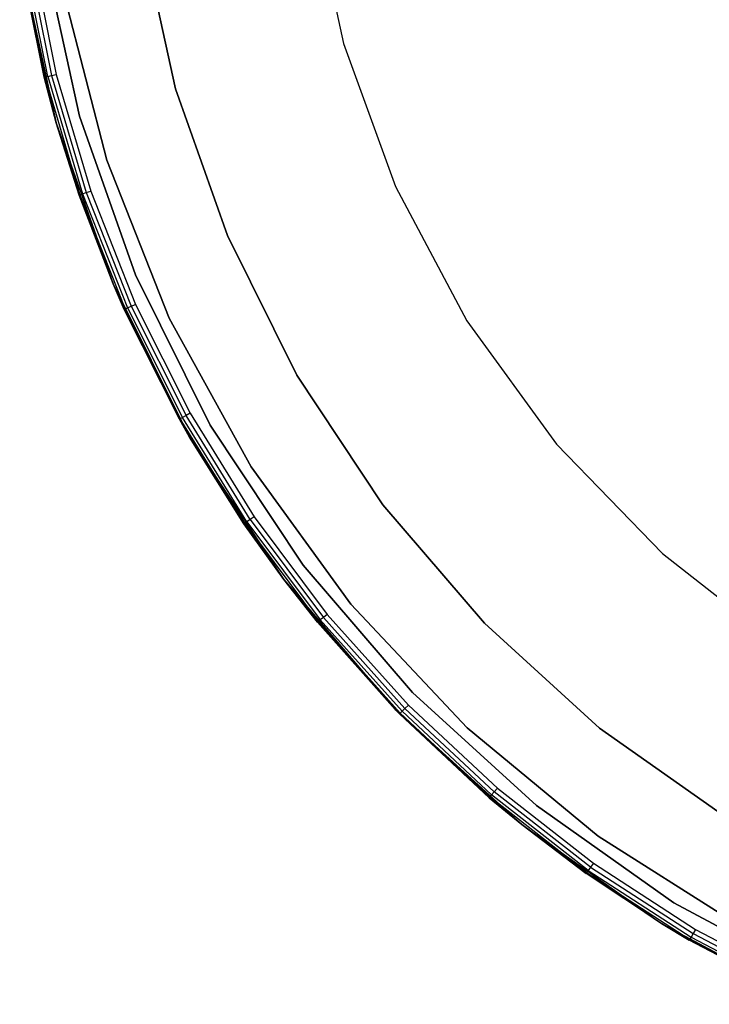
# Model space of a CAD drawing. Extents: x -3.7 to 7.5, y -5.6 to 5.6.
# Tile 1 of 15: x -3.7 to -0.9, y -5.1 to -1.1. Entities that reach past the tile are written whole.
import ezdxf

# ---------------------------------------------------------------- set-up
doc = ezdxf.new("R2010")
doc.units = 0
doc.header["$LTSCALE"] = 2.54
doc.layers.get('0').update_dxf_attribs({"color": 13, "linetype": 'CONTINUOUS'})

# ---------------------------------------------------------------- blocks, each defined once
blk = doc.blocks.new('Z_O_ENIE_LID_ROUND_LED_15W')
at = {"color": 0}
for p, q in [((1.2988, -0.6124, 2.138), (1.4264, -1.2128, 2.138)), ((1.2988, -0.6124, 0.038), (1.4264, -1.2128, 0.038)), ((1.2988, -0.6124, 2.138), (1.4264, -1.2128, 2.138)), ((1.2988, -0.6124, 0.038), (1.4264, -1.2128, 0.038)), ((0.7507, -1.3957, 3.6383), (0.6164, -0.7823, 3.6383)), ((0.6164, -0.7823, 2.5383), (0.7507, -1.3957, 2.5383)), ((0.7507, -1.3957, 3.6383), (0.6164, -0.7823, 3.6383)), ((0.6164, -0.7823, 2.5383), (0.7507, -1.3957, 2.5383)), ((0.1223, -0.859, 0.238), (0.221, -1.3494, 3.788)), ((0.1223, -0.859, 0.238), (0.221, -1.3494, 3.788)), ((0.1223, -0.859, 0.238), (0.2698, -1.5325, 0.238)), ((0.1223, -0.859, 0.238), (0.2698, -1.5325, 0.238)), ((0.221, -1.3494, 3.788), (0.123, -0.8638, 3.788)), ((0.221, -1.3494, 3.788), (0.123, -0.8638, 3.788)), ((0.1268, -0.8632, 3.8071), (0.2247, -1.3485, 3.8071)), ((0.1268, -0.8632, 3.8071), (0.2247, -1.3485, 3.8071)), ((0.2352, -1.3459, 3.8234), (0.1375, -0.8615, 3.8234)), ((0.2352, -1.3459, 3.8234), (0.1375, -0.8615, 3.8234)), ((0.1535, -0.859, 3.8342), (0.251, -1.342, 3.8342)), ((0.1535, -0.859, 3.8342), (0.251, -1.342, 3.8342)), ((0.1724, -0.8561, 3.838), (0.2695, -1.3374, 3.838)), ((0.1724, -0.8561, 3.838), (0.2695, -1.3374, 3.838)), ((0.4727, -1.6841, 0.238), (0.3025, -1.0212, 0.238)), ((0.3025, -1.0212, 2.138), (0.4727, -1.6841, 2.138)), ((0.4727, -1.6841, 2.338), (0.3025, -1.0212, 2.338)), ((0.3025, -1.0212, 3.838), (0.4727, -1.6841, 3.838)), ((0.3025, -1.0212, 3.838), (0.4727, -1.6841, 3.838)), ((0.4727, -1.6841, 0.238), (0.3025, -1.0212, 0.238)), ((0.4727, -1.6841, 2.338), (0.3025, -1.0212, 2.338)), ((0.3025, -1.0212, 2.138), (0.4727, -1.6841, 2.138)), ((1.4264, -1.2128, 2.138), (1.6364, -1.7896, 2.138)), ((1.4264, -1.2128, 0.038), (1.4264, -1.2128, 2.138)), ((1.4264, -1.2128, 0.038), (1.6364, -1.7896, 0.038)), ((1.4264, -1.2128, 2.138), (1.6364, -1.7896, 2.138)), ((1.4264, -1.2128, 0.038), (1.4264, -1.2128, 2.138)), ((1.4264, -1.2128, 0.038), (1.6364, -1.7896, 0.038)), ((0.221, -1.3494, 3.788), (0.2247, -1.3485, 3.8071)), ((0.221, -1.3494, 3.788), (0.2247, -1.3485, 3.8071)), ((0.2698, -1.5325, 0.238), (0.221, -1.3494, 3.788)), ((0.2698, -1.5325, 0.238), (0.221, -1.3494, 3.788)), ((0.2698, -1.5325, 3.788), (0.221, -1.3494, 3.788)), ((0.2698, -1.5325, 3.788), (0.221, -1.3494, 3.788)), ((0.2352, -1.3459, 3.8234), (0.2247, -1.3485, 3.8071)), ((0.2352, -1.3459, 3.8234), (0.2247, -1.3485, 3.8071)), ((0.2247, -1.3485, 3.8071), (0.3651, -1.8232, 3.8071)), ((0.2698, -1.5325, 3.788), (0.2247, -1.3485, 3.8071)), ((0.2698, -1.5325, 3.788), (0.2247, -1.3485, 3.8071)), ((0.2247, -1.3485, 3.8071), (0.3651, -1.8232, 3.8071)), ((0.2352, -1.3459, 3.8234), (0.251, -1.342, 3.8342)), ((0.2352, -1.3459, 3.8234), (0.251, -1.342, 3.8342)), ((0.2352, -1.3459, 3.8234), (0.3754, -1.8197, 3.8234)), ((0.2352, -1.3459, 3.8234), (0.3754, -1.8197, 3.8234)), ((0.251, -1.342, 3.8342), (0.2695, -1.3374, 3.838)), ((0.251, -1.342, 3.8342), (0.2695, -1.3374, 3.838)), ((0.251, -1.342, 3.8342), (0.3907, -1.8144, 3.8342)), ((0.251, -1.342, 3.8342), (0.3907, -1.8144, 3.8342)), ((0.2695, -1.3374, 3.838), (0.4088, -1.8082, 3.838)), ((0.2695, -1.3374, 3.838), (0.4088, -1.8082, 3.838)), ((0.9594, -1.9879, 3.6383), (0.7507, -1.3957, 3.6383)), ((0.7507, -1.3957, 3.6383), (0.7507, -1.3957, 2.5383)), ((0.7507, -1.3957, 2.5383), (0.9594, -1.9879, 2.5383)), ((0.7507, -1.3957, 3.6383), (0.7507, -1.3957, 2.5383)), ((0.9594, -1.9879, 3.6383), (0.7507, -1.3957, 3.6383)), ((0.7507, -1.3957, 2.5383), (0.9594, -1.9879, 2.5383)), ((0.2698, -1.5325, 0.238), (0.2698, -1.5325, 3.788)), ((0.2698, -1.5325, 0.238), (0.2698, -1.5325, 3.788)), ((0.2698, -1.5325, 0.238), (0.3615, -1.8245, 3.788)), ((0.3615, -1.8245, 3.788), (0.2698, -1.5325, 3.788)), ((0.2698, -1.5325, 0.238), (0.3615, -1.8245, 3.788)), ((0.2698, -1.5325, 0.238), (0.4989, -2.1828, 0.238)), ((0.2698, -1.5325, 0.238), (0.4989, -2.1828, 0.238)), ((0.2698, -1.5325, 3.788), (0.3651, -1.8232, 3.8071)), ((0.2698, -1.5325, 3.788), (0.3651, -1.8232, 3.8071)), ((0.3615, -1.8245, 3.788), (0.2698, -1.5325, 3.788)), ((0.7247, -2.3205, 0.238), (0.4727, -1.6841, 0.238)), ((0.4727, -1.6841, 0.238), (0.4727, -1.6841, 2.138)), ((0.4727, -1.6841, 2.138), (0.7247, -2.3205, 2.138)), ((0.4727, -1.6841, 0.238), (0.4727, -1.6841, 2.138)), ((0.7247, -2.3205, 2.338), (0.4727, -1.6841, 2.338)), ((0.4727, -1.6841, 2.338), (0.4727, -1.6841, 3.838)), ((0.4727, -1.6841, 3.838), (0.7247, -2.3205, 3.838)), ((0.4727, -1.6841, 2.338), (0.4727, -1.6841, 3.838)), ((0.4727, -1.6841, 3.838), (0.7247, -2.3205, 3.838)), ((0.7247, -2.3205, 0.238), (0.4727, -1.6841, 0.238)), ((0.7247, -2.3205, 2.338), (0.4727, -1.6841, 2.338)), ((0.4727, -1.6841, 2.138), (0.7247, -2.3205, 2.138)), ((0.3615, -1.8245, 3.788), (0.3651, -1.8232, 3.8071)), ((0.3615, -1.8245, 3.788), (0.3651, -1.8232, 3.8071)), ((0.4989, -2.1828, 0.238), (0.3615, -1.8245, 3.788)), ((0.4989, -2.1828, 0.238), (0.3615, -1.8245, 3.788)), ((0.4989, -2.1828, 3.788), (0.3615, -1.8245, 3.788)), ((0.4989, -2.1828, 3.788), (0.3615, -1.8245, 3.788)), ((0.3651, -1.8232, 3.8071), (0.3754, -1.8197, 3.8234)), ((0.3651, -1.8232, 3.8071), (0.3754, -1.8197, 3.8234)), ((0.3651, -1.8232, 3.8071), (0.547, -2.2837, 3.8071)), ((0.3651, -1.8232, 3.8071), (0.547, -2.2837, 3.8071)), ((0.3651, -1.8232, 3.8071), (0.4989, -2.1828, 3.788)), ((0.3651, -1.8232, 3.8071), (0.4989, -2.1828, 3.788)), ((0.3754, -1.8197, 3.8234), (0.3907, -1.8144, 3.8342)), ((0.3754, -1.8197, 3.8234), (0.3907, -1.8144, 3.8342)), ((0.3754, -1.8197, 3.8234), (0.5569, -2.2793, 3.8234)), ((0.3754, -1.8197, 3.8234), (0.5569, -2.2793, 3.8234)), ((0.3907, -1.8144, 3.8342), (0.4088, -1.8082, 3.838)), ((0.3907, -1.8144, 3.8342), (0.4088, -1.8082, 3.838)), ((0.3907, -1.8144, 3.8342), (0.5717, -2.2727, 3.8342)), ((0.3907, -1.8144, 3.8342), (0.5717, -2.2727, 3.8342)), ((0.4088, -1.8082, 3.838), (0.5892, -2.2649, 3.838)), ((0.4088, -1.8082, 3.838), (0.5892, -2.2649, 3.838)), ((1.6364, -1.7896, 2.138), (1.9246, -2.3316, 2.138)), ((1.6364, -1.7896, 0.038), (1.6364, -1.7896, 2.138)), ((1.6364, -1.7896, 0.038), (1.9246, -2.3316, 0.038)), ((1.6364, -1.7896, 2.138), (1.9246, -2.3316, 2.138)), ((1.6364, -1.7896, 0.038), (1.6364, -1.7896, 2.138)), ((1.6364, -1.7896, 0.038), (1.9246, -2.3316, 0.038)), ((1.2393, -2.55, 3.6383), (0.9594, -1.9879, 3.6383)), ((0.9594, -1.9879, 3.6383), (0.9594, -1.9879, 2.5383)), ((0.9594, -1.9879, 2.5383), (1.2393, -2.55, 2.5383)), ((0.9594, -1.9879, 3.6383), (0.9594, -1.9879, 2.5383)), ((1.2393, -2.55, 3.6383), (0.9594, -1.9879, 3.6383)), ((0.9594, -1.9879, 2.5383), (1.2393, -2.55, 2.5383)), ((0.4989, -2.1828, 0.238), (0.4989, -2.1828, 3.788)), ((0.4989, -2.1828, 0.238), (0.4989, -2.1828, 3.788)), ((0.4989, -2.1828, 0.238), (0.5435, -2.2853, 3.788)), ((0.5435, -2.2853, 3.788), (0.4989, -2.1828, 3.788)), ((0.4989, -2.1828, 0.238), (0.5435, -2.2853, 3.788)), ((0.4989, -2.1828, 0.238), (0.8063, -2.8, 0.238)), ((0.4989, -2.1828, 0.238), (0.8063, -2.8, 0.238)), ((0.4989, -2.1828, 3.788), (0.547, -2.2837, 3.8071)), ((0.4989, -2.1828, 3.788), (0.547, -2.2837, 3.8071)), ((0.5435, -2.2853, 3.788), (0.4989, -2.1828, 3.788)), ((0.547, -2.2837, 3.8071), (0.5435, -2.2853, 3.788)), ((0.547, -2.2837, 3.8071), (0.5435, -2.2853, 3.788)), ((0.8063, -2.8, 0.238), (0.5435, -2.2853, 3.788)), ((0.8063, -2.8, 0.238), (0.5435, -2.2853, 3.788)), ((0.7655, -2.7282, 3.788), (0.5435, -2.2853, 3.788)), ((0.7655, -2.7282, 3.788), (0.5435, -2.2853, 3.788)), ((0.547, -2.2837, 3.8071), (0.5569, -2.2793, 3.8234)), ((0.547, -2.2837, 3.8071), (0.5569, -2.2793, 3.8234)), ((0.547, -2.2837, 3.8071), (0.7688, -2.7263, 3.8071)), ((0.547, -2.2837, 3.8071), (0.7688, -2.7263, 3.8071)), ((0.5569, -2.2793, 3.8234), (0.5717, -2.2727, 3.8342)), ((0.5569, -2.2793, 3.8234), (0.5717, -2.2727, 3.8342)), ((0.5569, -2.2793, 3.8234), (0.7783, -2.721, 3.8234)), ((0.5569, -2.2793, 3.8234), (0.7783, -2.721, 3.8234)), ((0.5717, -2.2727, 3.8342), (0.5892, -2.2649, 3.838)), ((0.5717, -2.2727, 3.8342), (0.5892, -2.2649, 3.838)), ((0.5717, -2.2727, 3.8342), (0.7924, -2.7131, 3.8342)), ((0.5717, -2.2727, 3.8342), (0.7924, -2.7131, 3.8342)), ((0.5892, -2.2649, 3.838), (0.8092, -2.7038, 3.838)), ((0.5892, -2.2649, 3.838), (0.8092, -2.7038, 3.838)), ((1.0544, -2.9203, 0.238), (0.7247, -2.3205, 0.238)), ((0.7247, -2.3205, 0.238), (0.7247, -2.3205, 2.138)), ((0.7247, -2.3205, 2.138), (1.0544, -2.9203, 2.138)), ((0.7247, -2.3205, 0.238), (0.7247, -2.3205, 2.138)), ((1.0544, -2.9203, 2.338), (0.7247, -2.3205, 2.338)), ((0.7247, -2.3205, 2.338), (0.7247, -2.3205, 3.838)), ((0.7247, -2.3205, 3.838), (1.0544, -2.9203, 3.838)), ((0.7247, -2.3205, 2.338), (0.7247, -2.3205, 3.838)), ((0.7247, -2.3205, 3.838), (1.0544, -2.9203, 3.838)), ((1.0544, -2.9203, 0.238), (0.7247, -2.3205, 0.238)), ((1.0544, -2.9203, 2.338), (0.7247, -2.3205, 2.338)), ((0.7247, -2.3205, 2.138), (1.0544, -2.9203, 2.138)), ((1.9246, -2.3316, 2.138), (2.2854, -2.8283, 2.138)), ((1.9246, -2.3316, 0.038), (1.9246, -2.3316, 2.138)), ((1.9246, -2.3316, 0.038), (2.2854, -2.8283, 0.038)), ((1.9246, -2.3316, 2.138), (2.2854, -2.8283, 2.138)), ((1.9246, -2.3316, 0.038), (1.9246, -2.3316, 2.138)), ((1.9246, -2.3316, 0.038), (2.2854, -2.8283, 0.038)), ((1.5861, -3.0734, 3.6383), (1.2393, -2.55, 3.6383)), ((1.2393, -2.55, 3.6383), (1.2393, -2.55, 2.5383)), ((1.2393, -2.55, 2.5383), (1.5861, -3.0734, 2.5383)), ((1.2393, -2.55, 3.6383), (1.2393, -2.55, 2.5383)), ((1.5861, -3.0734, 3.6383), (1.2393, -2.55, 3.6383)), ((1.2393, -2.55, 2.5383), (1.5861, -3.0734, 2.5383)), ((0.7688, -2.7263, 3.8071), (0.7655, -2.7282, 3.788)), ((0.7688, -2.7263, 3.8071), (0.7655, -2.7282, 3.788)), ((0.8063, -2.8, 0.238), (0.7655, -2.7282, 3.788)), ((0.8063, -2.8, 3.788), (0.7655, -2.7282, 3.788)), ((0.8063, -2.8, 0.238), (0.7655, -2.7282, 3.788)), ((0.8063, -2.8, 3.788), (0.7655, -2.7282, 3.788)), ((0.7783, -2.721, 3.8234), (0.7688, -2.7263, 3.8071)), ((0.7783, -2.721, 3.8234), (0.7688, -2.7263, 3.8071)), ((0.8063, -2.8, 3.788), (0.7688, -2.7263, 3.8071)), ((0.8063, -2.8, 3.788), (0.7688, -2.7263, 3.8071)), ((1.0289, -3.1476, 3.8071), (0.7688, -2.7263, 3.8071)), ((1.0289, -3.1476, 3.8071), (0.7688, -2.7263, 3.8071)), ((0.7924, -2.7131, 3.8342), (0.7783, -2.721, 3.8234)), ((0.7924, -2.7131, 3.8342), (0.7783, -2.721, 3.8234)), ((1.0379, -3.1415, 3.8234), (0.7783, -2.721, 3.8234)), ((1.0379, -3.1415, 3.8234), (0.7783, -2.721, 3.8234)), ((0.8092, -2.7038, 3.838), (0.7924, -2.7131, 3.8342)), ((0.8092, -2.7038, 3.838), (0.7924, -2.7131, 3.8342)), ((1.0513, -3.1324, 3.8342), (0.7924, -2.7131, 3.8342)), ((1.0513, -3.1324, 3.8342), (0.7924, -2.7131, 3.8342)), ((0.8092, -2.7038, 3.838), (1.0671, -3.1216, 3.838)), ((0.8092, -2.7038, 3.838), (1.0671, -3.1216, 3.838)), ((1.0257, -3.1497, 3.788), (0.8063, -2.8, 0.238)), ((0.8063, -2.8, 0.238), (1.1871, -3.3748, 0.238)), ((1.0257, -3.1497, 3.788), (0.8063, -2.8, 0.238)), ((1.0257, -3.1497, 3.788), (0.8063, -2.8, 3.788)), ((0.8063, -2.8, 3.788), (0.8063, -2.8, 0.238)), ((0.8063, -2.8, 3.788), (0.8063, -2.8, 0.238)), ((0.8063, -2.8, 0.238), (1.1871, -3.3748, 0.238)), ((1.0257, -3.1497, 3.788), (0.8063, -2.8, 3.788)), ((1.0289, -3.1476, 3.8071), (0.8063, -2.8, 3.788)), ((1.0289, -3.1476, 3.8071), (0.8063, -2.8, 3.788)), ((2.2854, -2.8283, 2.138), (2.7118, -3.2698, 2.138)), ((2.2854, -2.8283, 0.038), (2.2854, -2.8283, 2.138)), ((2.2854, -2.8283, 0.038), (2.7118, -3.2698, 0.038)), ((2.2854, -2.8283, 2.138), (2.7118, -3.2698, 2.138)), ((2.2854, -2.8283, 0.038), (2.2854, -2.8283, 2.138)), ((2.2854, -2.8283, 0.038), (2.7118, -3.2698, 0.038)), ((1.4567, -3.474, 0.238), (1.0544, -2.9203, 0.238)), ((1.0544, -2.9203, 0.238), (1.0544, -2.9203, 2.138)), ((1.0544, -2.9203, 2.138), (1.4567, -3.474, 2.138)), ((1.0544, -2.9203, 0.238), (1.0544, -2.9203, 2.138)), ((1.4567, -3.474, 2.338), (1.0544, -2.9203, 2.338)), ((1.0544, -2.9203, 2.338), (1.0544, -2.9203, 3.838)), ((1.0544, -2.9203, 3.838), (1.4567, -3.474, 3.838)), ((1.0544, -2.9203, 2.338), (1.0544, -2.9203, 3.838)), ((1.0544, -2.9203, 3.838), (1.4567, -3.474, 3.838)), ((1.4567, -3.474, 0.238), (1.0544, -2.9203, 0.238)), ((1.4567, -3.474, 2.338), (1.0544, -2.9203, 2.338)), ((1.0544, -2.9203, 2.138), (1.4567, -3.474, 2.138)), ((1.9946, -3.5503, 3.6383), (1.5861, -3.0734, 3.6383)), ((1.5861, -3.0734, 3.6383), (1.5861, -3.0734, 2.5383)), ((1.5861, -3.0734, 2.5383), (1.9946, -3.5503, 2.5383)), ((1.5861, -3.0734, 3.6383), (1.5861, -3.0734, 2.5383)), ((1.9946, -3.5503, 3.6383), (1.5861, -3.0734, 3.6383)), ((1.5861, -3.0734, 2.5383), (1.9946, -3.5503, 2.5383)), ((1.0513, -3.1324, 3.8342), (1.0379, -3.1415, 3.8234)), ((1.0513, -3.1324, 3.8342), (1.0379, -3.1415, 3.8234)), ((1.0671, -3.1216, 3.838), (1.0513, -3.1324, 3.8342)), ((1.0671, -3.1216, 3.838), (1.0513, -3.1324, 3.8342)), ((1.0513, -3.1324, 3.8342), (1.3461, -3.5271, 3.8342)), ((1.0513, -3.1324, 3.8342), (1.3461, -3.5271, 3.8342)), ((1.0671, -3.1216, 3.838), (1.3609, -3.5149, 3.838)), ((1.0671, -3.1216, 3.838), (1.3609, -3.5149, 3.838)), ((1.0257, -3.1497, 3.788), (1.0289, -3.1476, 3.8071)), ((1.0257, -3.1497, 3.788), (1.0289, -3.1476, 3.8071)), ((1.1871, -3.3748, 0.238), (1.0257, -3.1497, 3.788)), ((1.1871, -3.3748, 3.788), (1.0257, -3.1497, 3.788)), ((1.1871, -3.3748, 0.238), (1.0257, -3.1497, 3.788)), ((1.1871, -3.3748, 3.788), (1.0257, -3.1497, 3.788)), ((1.0379, -3.1415, 3.8234), (1.0289, -3.1476, 3.8071)), ((1.0379, -3.1415, 3.8234), (1.0289, -3.1476, 3.8071)), ((1.0289, -3.1476, 3.8071), (1.3252, -3.5442, 3.8071)), ((1.0289, -3.1476, 3.8071), (1.3252, -3.5442, 3.8071)), ((1.0289, -3.1476, 3.8071), (1.1871, -3.3748, 3.788)), ((1.0289, -3.1476, 3.8071), (1.1871, -3.3748, 3.788)), ((1.0379, -3.1415, 3.8234), (1.3336, -3.5373, 3.8234)), ((1.0379, -3.1415, 3.8234), (1.3336, -3.5373, 3.8234)), ((2.7118, -3.2698, 2.138), (3.1956, -3.6478, 2.138)), ((2.7118, -3.2698, 0.038), (2.7118, -3.2698, 2.138)), ((2.7118, -3.2698, 0.038), (3.1956, -3.6478, 0.038)), ((2.7118, -3.2698, 2.138), (3.1956, -3.6478, 2.138)), ((2.7118, -3.2698, 0.038), (2.7118, -3.2698, 2.138)), ((2.7118, -3.2698, 0.038), (3.1956, -3.6478, 0.038)), ((1.3222, -3.5466, 3.788), (1.1871, -3.3748, 0.238)), ((1.1871, -3.3748, 0.238), (1.6357, -3.8984, 0.238)), ((1.3222, -3.5466, 3.788), (1.1871, -3.3748, 0.238)), ((1.3222, -3.5466, 3.788), (1.1871, -3.3748, 3.788)), ((1.1871, -3.3748, 3.788), (1.1871, -3.3748, 0.238)), ((1.1871, -3.3748, 3.788), (1.1871, -3.3748, 0.238)), ((1.1871, -3.3748, 0.238), (1.6357, -3.8984, 0.238)), ((1.3222, -3.5466, 3.788), (1.1871, -3.3748, 3.788)), ((1.3252, -3.5442, 3.8071), (1.1871, -3.3748, 3.788)), ((1.3252, -3.5442, 3.8071), (1.1871, -3.3748, 3.788)), ((1.9252, -3.9729, 0.238), (1.4567, -3.474, 0.238)), ((1.4567, -3.474, 0.238), (1.4567, -3.474, 2.138)), ((1.4567, -3.474, 2.138), (1.9252, -3.9729, 2.138)), ((1.4567, -3.474, 0.238), (1.4567, -3.474, 2.138)), ((1.9252, -3.9729, 2.338), (1.4567, -3.474, 2.338)), ((1.4567, -3.474, 2.338), (1.4567, -3.474, 3.838)), ((1.4567, -3.474, 3.838), (1.9252, -3.9729, 3.838)), ((1.4567, -3.474, 2.338), (1.4567, -3.474, 3.838)), ((1.4567, -3.474, 3.838), (1.9252, -3.9729, 3.838)), ((1.9252, -3.9729, 0.238), (1.4567, -3.474, 0.238)), ((1.9252, -3.9729, 2.338), (1.4567, -3.474, 2.338)), ((1.4567, -3.474, 2.138), (1.9252, -3.9729, 2.138)), ((1.3461, -3.5271, 3.8342), (1.3336, -3.5373, 3.8234)), ((1.3461, -3.5271, 3.8342), (1.3336, -3.5373, 3.8234)), ((1.3609, -3.5149, 3.838), (1.3461, -3.5271, 3.8342)), ((1.3609, -3.5149, 3.838), (1.3461, -3.5271, 3.8342)), ((1.3461, -3.5271, 3.8342), (1.6747, -3.8942, 3.8342)), ((1.3461, -3.5271, 3.8342), (1.6747, -3.8942, 3.8342)), ((1.3609, -3.5149, 3.838), (1.6884, -3.8808, 3.838)), ((1.3609, -3.5149, 3.838), (1.6884, -3.8808, 3.838)), ((1.3222, -3.5466, 3.788), (1.3252, -3.5442, 3.8071)), ((1.3222, -3.5466, 3.788), (1.3252, -3.5442, 3.8071)), ((1.6357, -3.8984, 0.238), (1.3222, -3.5466, 3.788)), ((1.6357, -3.8984, 3.788), (1.3222, -3.5466, 3.788)), ((1.6357, -3.8984, 0.238), (1.3222, -3.5466, 3.788)), ((1.3222, -3.5466, 3.788), (1.6554, -3.9131, 3.8071)), ((1.3222, -3.5466, 3.788), (1.6554, -3.9131, 3.8071)), ((1.6357, -3.8984, 3.788), (1.3222, -3.5466, 3.788)), ((1.3336, -3.5373, 3.8234), (1.3252, -3.5442, 3.8071)), ((1.3336, -3.5373, 3.8234), (1.3252, -3.5442, 3.8071)), ((1.3252, -3.5442, 3.8071), (1.6554, -3.9131, 3.8071)), ((1.3252, -3.5442, 3.8071), (1.6554, -3.9131, 3.8071)), ((1.3336, -3.5373, 3.8234), (1.6631, -3.9055, 3.8234)), ((1.3336, -3.5373, 3.8234), (1.6631, -3.9055, 3.8234)), ((2.4587, -3.9733, 3.6383), (1.9946, -3.5503, 3.6383)), ((1.9946, -3.5503, 3.6383), (1.9946, -3.5503, 2.5383)), ((1.9946, -3.5503, 2.5383), (2.4587, -3.9733, 2.5383)), ((1.9946, -3.5503, 3.6383), (1.9946, -3.5503, 2.5383)), ((2.4587, -3.9733, 3.6383), (1.9946, -3.5503, 3.6383)), ((1.9946, -3.5503, 2.5383), (2.4587, -3.9733, 2.5383)), ((1.6747, -3.8942, 3.8342), (1.6884, -3.8808, 3.838)), ((1.6747, -3.8942, 3.8342), (1.6884, -3.8808, 3.838)), ((1.6884, -3.8808, 3.838), (2.0469, -4.2163, 3.838)), ((1.6884, -3.8808, 3.838), (2.0469, -4.2163, 3.838)), ((1.6526, -3.9158, 3.788), (1.6357, -3.8984, 0.238)), ((1.6357, -3.8984, 0.238), (2.1452, -4.3629, 0.238)), ((1.6526, -3.9158, 3.788), (1.6357, -3.8984, 0.238)), ((1.6526, -3.9158, 3.788), (1.6357, -3.8984, 3.788)), ((1.6357, -3.8984, 3.788), (1.6357, -3.8984, 0.238)), ((1.6357, -3.8984, 3.788), (1.6357, -3.8984, 0.238)), ((1.6357, -3.8984, 0.238), (2.1452, -4.3629, 0.238)), ((1.6357, -3.8984, 3.788), (1.6554, -3.9131, 3.8071)), ((1.6357, -3.8984, 3.788), (1.6554, -3.9131, 3.8071)), ((1.6526, -3.9158, 3.788), (1.6357, -3.8984, 3.788)), ((1.6554, -3.9131, 3.8071), (1.6526, -3.9158, 3.788)), ((1.6554, -3.9131, 3.8071), (1.6526, -3.9158, 3.788)), ((2.0144, -4.2542, 3.788), (1.6526, -3.9158, 3.788)), ((1.6526, -3.9158, 3.788), (2.1452, -4.3629, 0.238)), ((1.6526, -3.9158, 3.788), (2.1452, -4.3629, 0.238)), ((2.0144, -4.2542, 3.788), (1.6526, -3.9158, 3.788)), ((1.6554, -3.9131, 3.8071), (1.6631, -3.9055, 3.8234)), ((1.6554, -3.9131, 3.8071), (1.6631, -3.9055, 3.8234)), ((1.6554, -3.9131, 3.8071), (2.0169, -4.2514, 3.8071)), ((1.6554, -3.9131, 3.8071), (2.0169, -4.2514, 3.8071)), ((1.6631, -3.9055, 3.8234), (1.6747, -3.8942, 3.8342)), ((1.6631, -3.9055, 3.8234), (1.6747, -3.8942, 3.8342)), ((1.6631, -3.9055, 3.8234), (2.0239, -4.2431, 3.8234)), ((1.6631, -3.9055, 3.8234), (2.0239, -4.2431, 3.8234)), ((1.6747, -3.8942, 3.8342), (2.0345, -4.2308, 3.8342)), ((1.6747, -3.8942, 3.8342), (2.0345, -4.2308, 3.8342)), ((2.4526, -4.4091, 0.238), (1.9252, -3.9729, 0.238)), ((1.9252, -3.9729, 0.238), (1.9252, -3.9729, 2.138)), ((1.9252, -3.9729, 2.138), (2.4526, -4.4091, 2.138)), ((1.9252, -3.9729, 0.238), (1.9252, -3.9729, 2.138)), ((2.4526, -4.4091, 2.338), (1.9252, -3.9729, 2.338)), ((1.9252, -3.9729, 2.338), (1.9252, -3.9729, 3.838)), ((1.9252, -3.9729, 3.838), (2.4526, -4.4091, 3.838)), ((1.9252, -3.9729, 2.338), (1.9252, -3.9729, 3.838)), ((1.9252, -3.9729, 3.838), (2.4526, -4.4091, 3.838)), ((2.4526, -4.4091, 0.238), (1.9252, -3.9729, 0.238)), ((2.4526, -4.4091, 2.338), (1.9252, -3.9729, 2.338)), ((1.9252, -3.9729, 2.138), (2.4526, -4.4091, 2.138)), ((2.9712, -4.3361, 3.6383), (2.4587, -3.9733, 3.6383)), ((2.4587, -3.9733, 3.6383), (2.4587, -3.9733, 2.5383)), ((2.4587, -3.9733, 2.5383), (2.9712, -4.3361, 2.5383)), ((2.4587, -3.9733, 3.6383), (2.4587, -3.9733, 2.5383)), ((2.9712, -4.3361, 3.6383), (2.4587, -3.9733, 3.6383)), ((2.4587, -3.9733, 2.5383), (2.9712, -4.3361, 2.5383)), ((2.0239, -4.2431, 3.8234), (2.0169, -4.2514, 3.8071)), ((2.0239, -4.2431, 3.8234), (2.0169, -4.2514, 3.8071)), ((2.0345, -4.2308, 3.8342), (2.0239, -4.2431, 3.8234)), ((2.0345, -4.2308, 3.8342), (2.0239, -4.2431, 3.8234)), ((2.4131, -4.5475, 3.8234), (2.0239, -4.2431, 3.8234)), ((2.4131, -4.5475, 3.8234), (2.0239, -4.2431, 3.8234)), ((2.0469, -4.2163, 3.838), (2.0345, -4.2308, 3.8342)), ((2.0469, -4.2163, 3.838), (2.0345, -4.2308, 3.8342)), ((2.4225, -4.5343, 3.8342), (2.0345, -4.2308, 3.8342)), ((2.4225, -4.5343, 3.8342), (2.0345, -4.2308, 3.8342)), ((2.0469, -4.2163, 3.838), (2.4337, -4.5187, 3.838)), ((2.0469, -4.2163, 3.838), (2.4337, -4.5187, 3.838)), ((2.0169, -4.2514, 3.8071), (2.0144, -4.2542, 3.788)), ((2.0169, -4.2514, 3.8071), (2.0144, -4.2542, 3.788)), ((2.1452, -4.3629, 3.788), (2.0144, -4.2542, 3.788)), ((2.0144, -4.2542, 3.788), (2.1452, -4.3629, 0.238)), ((2.0144, -4.2542, 3.788), (2.1452, -4.3629, 0.238)), ((2.1452, -4.3629, 3.788), (2.0144, -4.2542, 3.788)), ((2.1452, -4.3629, 3.788), (2.0169, -4.2514, 3.8071)), ((2.1452, -4.3629, 3.788), (2.0169, -4.2514, 3.8071)), ((2.4068, -4.5563, 3.8071), (2.0169, -4.2514, 3.8071)), ((2.4068, -4.5563, 3.8071), (2.0169, -4.2514, 3.8071)), ((2.1452, -4.3629, 0.238), (2.1452, -4.3629, 3.788)), ((2.1452, -4.3629, 0.238), (2.1452, -4.3629, 3.788)), ((2.1452, -4.3629, 0.238), (2.4046, -4.5594, 3.788)), ((2.4046, -4.5594, 3.788), (2.1452, -4.3629, 3.788)), ((2.1452, -4.3629, 0.238), (2.4046, -4.5594, 3.788)), ((2.1452, -4.3629, 0.238), (2.708, -4.7612, 0.238)), ((2.1452, -4.3629, 0.238), (2.708, -4.7612, 0.238)), ((2.4046, -4.5594, 3.788), (2.1452, -4.3629, 3.788)), ((2.4068, -4.5563, 3.8071), (2.1452, -4.3629, 3.788)), ((2.4068, -4.5563, 3.8071), (2.1452, -4.3629, 3.788)), ((3.0304, -4.7759, 0.238), (2.4526, -4.4091, 0.238)), ((2.4526, -4.4091, 0.238), (2.4526, -4.4091, 2.138)), ((2.4526, -4.4091, 2.138), (3.0304, -4.7759, 2.138)), ((2.4526, -4.4091, 0.238), (2.4526, -4.4091, 2.138)), ((3.0304, -4.7759, 2.338), (2.4526, -4.4091, 2.338)), ((2.4526, -4.4091, 2.338), (2.4526, -4.4091, 3.838)), ((2.4526, -4.4091, 3.838), (3.0304, -4.7759, 3.838)), ((2.4526, -4.4091, 2.338), (2.4526, -4.4091, 3.838)), ((2.4526, -4.4091, 3.838), (3.0304, -4.7759, 3.838)), ((3.0304, -4.7759, 0.238), (2.4526, -4.4091, 0.238)), ((3.0304, -4.7759, 2.338), (2.4526, -4.4091, 2.338)), ((2.4526, -4.4091, 2.138), (3.0304, -4.7759, 2.138)), ((2.4337, -4.5187, 3.838), (2.4225, -4.5343, 3.8342)), ((2.4337, -4.5187, 3.838), (2.4225, -4.5343, 3.8342)), ((2.4337, -4.5187, 3.838), (2.8456, -4.7858, 3.838)), ((2.4337, -4.5187, 3.838), (2.8456, -4.7858, 3.838)), ((2.4046, -4.5594, 3.788), (2.4068, -4.5563, 3.8071)), ((2.4046, -4.5594, 3.788), (2.4068, -4.5563, 3.8071)), ((2.708, -4.7612, 0.238), (2.4046, -4.5594, 3.788)), ((2.708, -4.7612, 0.238), (2.4046, -4.5594, 3.788)), ((2.708, -4.7612, 3.788), (2.4046, -4.5594, 3.788)), ((2.708, -4.7612, 3.788), (2.4046, -4.5594, 3.788)), ((2.4131, -4.5475, 3.8234), (2.4068, -4.5563, 3.8071)), ((2.4131, -4.5475, 3.8234), (2.4068, -4.5563, 3.8071)), ((2.4068, -4.5563, 3.8071), (2.8222, -4.8257, 3.8071)), ((2.4068, -4.5563, 3.8071), (2.8222, -4.8257, 3.8071)), ((2.4068, -4.5563, 3.8071), (2.708, -4.7612, 3.788)), ((2.4068, -4.5563, 3.8071), (2.708, -4.7612, 3.788)), ((2.4225, -4.5343, 3.8342), (2.4131, -4.5475, 3.8234)), ((2.4225, -4.5343, 3.8342), (2.4131, -4.5475, 3.8234)), ((2.4131, -4.5475, 3.8234), (2.8277, -4.8163, 3.8234)), ((2.4131, -4.5475, 3.8234), (2.8277, -4.8163, 3.8234)), ((2.4225, -4.5343, 3.8342), (2.8359, -4.8023, 3.8342)), ((2.4225, -4.5343, 3.8342), (2.8359, -4.8023, 3.8342)), ((2.708, -4.7612, 0.238), (2.708, -4.7612, 3.788)), ((2.708, -4.7612, 0.238), (2.708, -4.7612, 3.788)), ((2.708, -4.7612, 0.238), (2.8203, -4.829, 3.788)), ((2.8203, -4.829, 3.788), (2.708, -4.7612, 3.788)), ((2.708, -4.7612, 0.238), (2.8203, -4.829, 3.788)), ((2.708, -4.7612, 0.238), (3.3154, -5.0874, 0.238)), ((2.708, -4.7612, 0.238), (3.3154, -5.0874, 0.238)), ((2.8203, -4.829, 3.788), (2.708, -4.7612, 3.788)), ((2.8222, -4.8257, 3.8071), (2.708, -4.7612, 3.788)), ((2.8222, -4.8257, 3.8071), (2.708, -4.7612, 3.788)), ((2.8359, -4.8023, 3.8342), (2.8277, -4.8163, 3.8234)), ((2.8359, -4.8023, 3.8342), (2.8277, -4.8163, 3.8234)), ((2.8456, -4.7858, 3.838), (2.8359, -4.8023, 3.8342)), ((2.8456, -4.7858, 3.838), (2.8359, -4.8023, 3.8342)), ((2.8359, -4.8023, 3.8342), (3.2714, -5.0328, 3.8342)), ((2.8359, -4.8023, 3.8342), (3.2714, -5.0328, 3.8342)), ((2.8456, -4.7858, 3.838), (3.2796, -5.0155, 3.838)), ((2.8456, -4.7858, 3.838), (3.2796, -5.0155, 3.838)), ((2.8203, -4.829, 3.788), (2.8222, -4.8257, 3.8071)), ((2.8203, -4.829, 3.788), (2.8222, -4.8257, 3.8071)), ((3.3154, -5.0874, 0.238), (2.8203, -4.829, 3.788)), ((3.3154, -5.0874, 0.238), (2.8203, -4.829, 3.788)), ((3.2582, -5.0607, 3.788), (2.8203, -4.829, 3.788)), ((3.2582, -5.0607, 3.788), (2.8203, -4.829, 3.788)), ((2.8277, -4.8163, 3.8234), (2.8222, -4.8257, 3.8071)), ((2.8277, -4.8163, 3.8234), (2.8222, -4.8257, 3.8071)), ((2.8222, -4.8257, 3.8071), (3.2598, -5.0572, 3.8071)), ((2.8222, -4.8257, 3.8071), (3.2598, -5.0572, 3.8071)), ((2.8277, -4.8163, 3.8234), (3.2645, -5.0474, 3.8234)), ((2.8277, -4.8163, 3.8234), (3.2645, -5.0474, 3.8234))]:
    blk.add_line(p, q, dxfattribs=at)

msp = doc.modelspace()

# ---------------------------------------------------------------- linework, layer by layer
at = {"color": 0}
for p, q in [((-3.5815, -0.8451, 2.2968), (-3.4367, -1.5066, 2.2968)), ((-3.4367, -1.5066, 3.7968), (-3.5815, -0.8451, 3.7968)), ((-3.4367, -1.5066, 3.7968), (-3.5815, -0.8451, 3.7968)), ((-3.5815, -0.8451, 2.2968), (-3.4367, -1.5066, 2.2968)), ((-3.4367, -1.5066, 2.2968), (-3.2116, -2.1453, 2.2968)), ((-3.2116, -2.1453, 3.7968), (-3.4367, -1.5066, 3.7968)), ((-3.2116, -2.1453, 3.7968), (-3.4367, -1.5066, 3.7968)), ((-3.4367, -1.5066, 3.7968), (-3.4367, -1.5066, 2.2968)), ((-3.4367, -1.5066, 2.2968), (-3.2116, -2.1453, 2.2968)), ((-3.4367, -1.5066, 3.7968), (-3.4367, -1.5066, 2.2968)), ((-3.2116, -2.1453, 2.2968), (-2.9098, -2.7515, 2.2968)), ((-2.9098, -2.7515, 3.7968), (-3.2116, -2.1453, 3.7968)), ((-3.2116, -2.1453, 3.7968), (-3.2116, -2.1453, 2.2968)), ((-2.9098, -2.7515, 3.7968), (-3.2116, -2.1453, 3.7968)), ((-3.2116, -2.1453, 3.7968), (-3.2116, -2.1453, 2.2968)), ((-3.2116, -2.1453, 2.2968), (-2.9098, -2.7515, 2.2968)), ((-2.9098, -2.7515, 2.2968), (-2.5357, -3.316, 2.2968)), ((-2.5357, -3.316, 3.7968), (-2.9098, -2.7515, 3.7968)), ((-2.9098, -2.7515, 3.7968), (-2.9098, -2.7515, 2.2968)), ((-2.5357, -3.316, 3.7968), (-2.9098, -2.7515, 3.7968)), ((-2.9098, -2.7515, 3.7968), (-2.9098, -2.7515, 2.2968)), ((-2.9098, -2.7515, 2.2968), (-2.5357, -3.316, 2.2968)), ((-2.5357, -3.316, 2.2968), (-2.0951, -3.8302, 2.2968)), ((-2.0951, -3.8302, 3.7968), (-2.5357, -3.316, 3.7968)), ((-2.0951, -3.8302, 3.7968), (-2.5357, -3.316, 3.7968)), ((-2.5357, -3.316, 3.7968), (-2.5357, -3.316, 2.2968)), ((-2.5357, -3.316, 2.2968), (-2.0951, -3.8302, 2.2968)), ((-2.5357, -3.316, 3.7968), (-2.5357, -3.316, 2.2968)), ((-2.0951, -3.8302, 2.2968), (-1.5947, -4.2864, 2.2968)), ((-1.5947, -4.2864, 3.7968), (-2.0951, -3.8302, 3.7968)), ((-1.5947, -4.2864, 3.7968), (-2.0951, -3.8302, 3.7968)), ((-2.0951, -3.8302, 3.7968), (-2.0951, -3.8302, 2.2968)), ((-2.0951, -3.8302, 2.2968), (-1.5947, -4.2864, 2.2968)), ((-2.0951, -3.8302, 3.7968), (-2.0951, -3.8302, 2.2968)), ((-1.5947, -4.2864, 2.2968), (-1.042, -4.6777, 2.2968)), ((-1.042, -4.6777, 3.7968), (-1.5947, -4.2864, 3.7968)), ((-1.5947, -4.2864, 3.7968), (-1.5947, -4.2864, 2.2968)), ((-1.042, -4.6777, 3.7968), (-1.5947, -4.2864, 3.7968)), ((-1.5947, -4.2864, 3.7968), (-1.5947, -4.2864, 2.2968)), ((-1.5947, -4.2864, 2.2968), (-1.042, -4.6777, 2.2968)), ((-1.042, -4.6777, 2.2968), (-0.4454, -4.998, 2.2968)), ((-0.4454, -4.998, 3.7968), (-1.042, -4.6777, 3.7968)), ((-0.4454, -4.998, 3.7968), (-1.042, -4.6777, 3.7968)), ((-1.042, -4.6777, 3.7968), (-1.042, -4.6777, 2.2968)), ((-1.042, -4.6777, 2.2968), (-0.4454, -4.998, 2.2968)), ((-1.042, -4.6777, 3.7968), (-1.042, -4.6777, 2.2968))]:
    msp.add_line(p, q, dxfattribs=at)

# ---------------------------------------------------------------- block references
msp.add_blockref('Z_O_ENIE_LID_ROUND_LED_15W', (-3.8, 0), dxfattribs=at)

doc.saveas('drawing.dxf')
